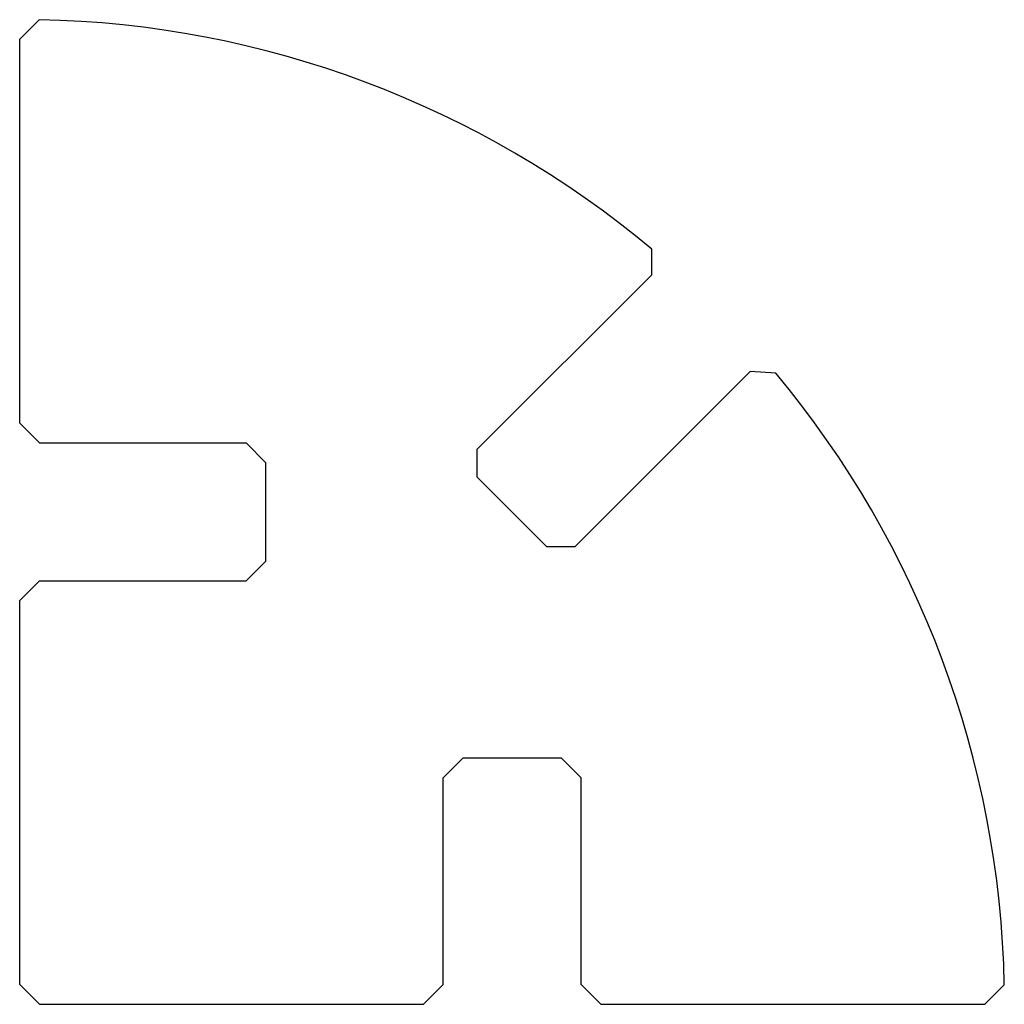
# Model space of a CAD drawing. Header units: inches. Extents: x 0 to 1, y -1.138 to -0.139.
import ezdxf

# ---------------------------------------------------------------- set-up
doc = ezdxf.new("R2010")
doc.units = ezdxf.units.IN
doc.header["$MEASUREMENT"] = 0

msp = doc.modelspace()

# ---------------------------------------------------------------- linework, layer by layer
at = {"color": 7, "linetype": 'Continuous', "lineweight": 25}
for p, q in [((0, -0.15832), (0.0198, -0.13851)), ((0, -0.54832), (0, -0.15832)), ((0.64173, -0.39759), (0.64173, -0.37139)), ((0.64173, -0.39759), (0.46464, -0.57468)), ((0.74162, -0.49569), (0.56364, -0.67367)), ((0.76771, -0.49752), (0.74162, -0.49569)), ((0, -0.54832), (0.02, -0.56832)), ((0.02, -0.56832), (0.23, -0.56832)), ((0.25, -0.58832), (0.23, -0.56832)), ((0.46464, -0.60296), (0.46464, -0.57468)), ((0.25, -0.68832), (0.25, -0.58832)), ((0.46464, -0.60296), (0.53536, -0.67367)), ((0.56364, -0.67367), (0.53536, -0.67367)), ((0.23, -0.70832), (0.25, -0.68832)), ((0, -0.72832), (0.02, -0.70832)), ((0.02, -0.70832), (0.23, -0.70832)), ((0, -1.11832), (0, -0.72832)), ((0.45, -0.88832), (0.43, -0.90832)), ((0.55, -0.88832), (0.45, -0.88832)), ((0.57, -0.90832), (0.55, -0.88832)), ((0.43, -1.11832), (0.43, -0.90832)), ((0.57, -1.11832), (0.57, -0.90832)), ((0, -1.11832), (0.02, -1.13832)), ((0.41, -1.13832), (0.43, -1.11832)), ((0.59, -1.13832), (0.57, -1.11832)), ((0.98, -1.13832), (0.9998, -1.11851)), ((0.02, -1.13832), (0.41, -1.13832)), ((0.59, -1.13832), (0.98, -1.13832))]:
    msp.add_line(p, q, dxfattribs=at)
for start, end in [(50.07886, 88.86525), (1.13475, 39.85126)]:
    msp.add_arc((0, -1.13832), 1, start, end, dxfattribs=at)

doc.saveas('drawing.dxf')
